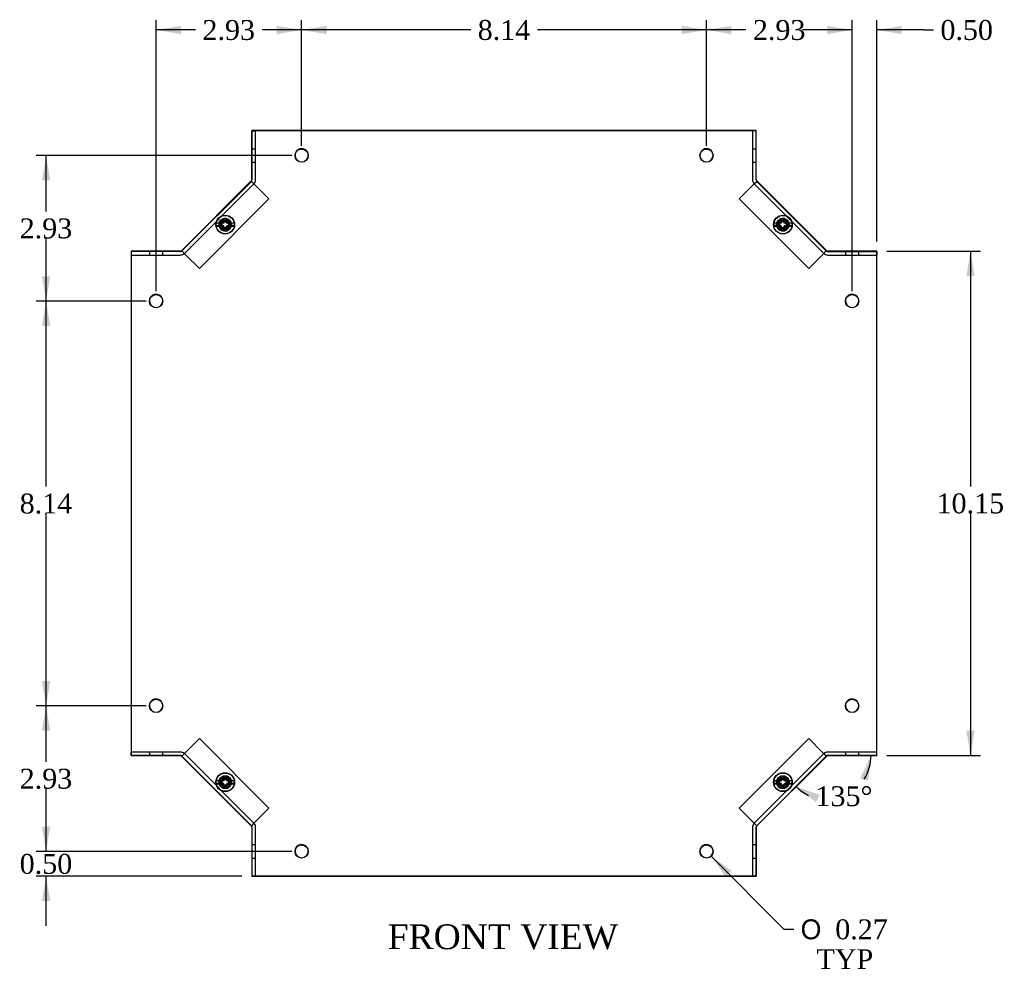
# Model space of a CAD drawing. Header units: inches. Extents: x 0.2 to 89.8, y -0.5 to 59.8.
# Tile 3 of 8: x 23.3 to 43.1, y 19.8 to 39. Entities that reach past the tile are written whole.
import ezdxf
from ezdxf.enums import TextEntityAlignment as Align
from ezdxf.lldxf.tags import DXFTag

# ---------------------------------------------------------------- set-up
doc = ezdxf.new("R2010")
doc.units = ezdxf.units.IN
doc.header["$MEASUREMENT"] = 0
for name, color, linetype in [('COM55579-5', 7, 'Continuous'), ('COM55580-5', 7, 'Continuous'), ('Default', 7, 'Continuous'), ('SCS19491', 7, 'Continuous')]:
    doc.layers.add(name, color=color, linetype=linetype)
doc.styles.add('SEACAD_Solid_Edge_ANSI1_Symbols', font='txt')
doc.styles.add('SEACAD_Times_New_Roman', font='times.ttf')
tags = doc.linetypes.add('HIDDEN2', pattern=[0.1875, 0.125, -0.0625]).pattern_tags.tags
tags[6:7] = [DXFTag(74, 4), DXFTag(75, 0), DXFTag(340, '0'), DXFTag(46, 0.0), DXFTag(50, 0.0), DXFTag(44, 0.0), DXFTag(45, 0.0)]
tags[4:5] = [DXFTag(74, 4), DXFTag(75, 0), DXFTag(340, '0'), DXFTag(46, 0.0), DXFTag(50, 0.0), DXFTag(44, 0.0), DXFTag(45, 0.0)]
doc.dimstyles.new('HAMMOND_(STH_-_66x44)', dxfattribs={"dimtxt": 0.4, "dimasz": 0.5, "dimexe": 0.2, "dimexo": 0.2, "dimgap": 0.1, "dimtad": 0, "dimtih": 1, "dimtoh": 1, "dimzin": 0, "dimdsep": 46, "dimtxsty": 'SEACAD_Times_New_Roman', "dimblk1": '_SE_FILLED', "dimblk2": '_SE_FILLED', "dimsah": 1, "dimcen": 0.2, "dimadec": 0, "dimazin": 0, "dimtfac": 0.8, "dimtofl": 0, "dimtmove": 0, "dimatfit": 3, "dimfxl": 1, "dimtolj": 1, "dimtzin": 0, "dimarcsym": 0})

# ---------------------------------------------------------------- blocks, each defined once
blk = doc.blocks.new('SE')
at = {"layer": 'COM55579-5', "color": 7, "linetype": 'Continuous'}
for p, q in [((38.122, 36.795), (27.978, 36.795)), ((27.978, 36.795), (27.978, 36.789)), ((38.122, 36.789), (27.978, 36.789)), ((27.978, 36.789), (27.978, 35.8)), ((38.122, 36.789), (38.122, 36.795)), ((38.122, 35.8), (38.122, 36.789)), ((27.969, 35.786), (26.559, 34.376)), ((27.969, 35.78), (26.559, 34.37)), ((39.54, 34.376), (38.13, 35.786)), ((39.54, 34.37), (38.13, 35.78)), ((25.55, 34.367), (25.55, 24.223)), ((26.539, 34.367), (25.55, 34.367)), ((25.55, 34.361), (25.55, 24.217)), ((26.539, 34.361), (25.55, 34.361)), ((40.55, 34.367), (39.561, 34.367)), ((40.55, 34.361), (39.561, 34.361)), ((40.55, 34.361), (40.55, 34.367)), ((40.55, 24.217), (40.55, 34.361)), ((25.55, 24.223), (25.55, 24.223)), ((25.55, 24.217), (26.539, 24.217)), ((26.559, 24.209), (27.969, 22.798)), ((38.13, 22.798), (39.54, 24.209)), ((39.561, 24.217), (40.55, 24.217)), ((27.978, 22.781), (27.978, 21.795)), ((27.978, 22.778), (27.978, 21.789)), ((38.122, 21.789), (38.122, 22.778)), ((27.978, 21.795), (27.978, 21.795)), ((27.978, 21.789), (38.122, 21.789))]:
    blk.add_line(p, q, dxfattribs=at)
at = {"layer": 'COM55579-5', "color": 7, "linetype": 'HIDDEN2'}
for p, q in [((38.122, 35.807), (38.122, 36.789)), ((40.55, 24.223), (40.55, 34.289)), ((25.55, 24.223), (26.539, 24.223)), ((26.559, 24.215), (27.969, 22.805)), ((39.532, 24.207), (39.54, 24.215)), ((39.561, 24.223), (40.55, 24.223)), ((27.978, 22.784), (27.978, 22.781)), ((38.122, 21.795), (38.122, 22.784)), ((38.13, 22.805), (38.132, 22.807)), ((27.978, 21.795), (38.122, 21.795))]:
    blk.add_line(p, q, dxfattribs=at)
at = {"layer": 'COM55579-5', "color": 7, "linetype": 'Continuous'}
for centre in [(28.978, 36.289), (37.122, 36.289), (26.05, 33.361), (40.05, 33.361), (26.05, 25.217), (40.05, 25.217), (28.978, 22.289), (37.122, 22.289)]:
    blk.add_circle(centre, 0.133, dxfattribs=at)
at = {"layer": 'COM55579-5', "color": 7, "linetype": 'HIDDEN2'}
for centre in [(27.441, 34.904), (38.658, 34.904), (27.441, 23.687), (38.658, 23.687)]:
    blk.add_circle(centre, 0.125, dxfattribs=at)
for centre, radius, start, end in [((28.978, 36.295), 0.133, 0, 182.5925), ((37.122, 36.295), 0.133, 0, 182.5925), ((37.122, 36.295), 0.133, 359.8511, 0), ((38.151, 35.807), 0.029, 180, 185.5445), ((27.441, 34.898), 0.125, 96.1688, 261.4953), ((27.441, 34.898), 0.125, 0, 87.7974), ((27.441, 34.898), 0.125, 284.1745, 0), ((38.659, 34.898), 0.125, 98.4064, 261.6615), ((38.659, 34.898), 0.125, 0, 90.3122), ((38.659, 34.898), 0.125, 282.7807, 0), ((26.05, 33.367), 0.133, 0, 182.5925), ((40.05, 33.367), 0.133, 0, 182.5925), ((40.05, 33.367), 0.133, 359.8511, 0), ((26.05, 25.223), 0.133, 0, 182.5925), ((40.05, 25.223), 0.133, 0, 182.5925), ((40.05, 25.223), 0.133, 359.8511, 0), ((26.539, 24.194), 0.029, 45, 90), ((39.561, 24.194), 0.029, 90, 135), ((27.441, 23.68), 0.125, 96.1688, 261.4953), ((27.441, 23.68), 0.125, 0, 87.7974), ((38.659, 23.68), 0.125, 98.4064, 261.6615), ((38.659, 23.68), 0.125, 0, 90.3122), ((27.441, 23.68), 0.125, 284.1745, 0), ((38.659, 23.68), 0.125, 282.7807, 0), ((27.949, 22.784), 0.029, 0, 45), ((38.151, 22.784), 0.029, 135, 180), ((28.978, 22.295), 0.133, 0, 182.5925), ((37.122, 22.295), 0.133, 0, 182.5925), ((37.122, 22.295), 0.133, 359.8511, 0)]:
    blk.add_arc(centre, radius, start, end, dxfattribs=at)
at = {"layer": 'COM55579-5', "color": 7, "linetype": 'Continuous'}
for centre, radius, start, end in [((28.978, 36.295), 0.133, 182.5925, 0), ((37.122, 36.295), 0.133, 182.5925, 359.8511), ((27.949, 35.807), 0.029, 315, 0), ((27.949, 35.8), 0.029, 315, 0), ((38.151, 35.807), 0.029, 185.5445, 225), ((38.151, 35.8), 0.029, 180, 225), ((26.539, 34.396), 0.029, 270, 315), ((26.539, 34.39), 0.029, 270, 315), ((39.561, 34.396), 0.029, 225, 270), ((39.561, 34.39), 0.029, 225, 270), ((26.05, 33.367), 0.133, 182.5925, 0), ((40.05, 33.367), 0.133, 182.5925, 359.8511), ((26.05, 25.223), 0.133, 182.5925, 0), ((40.05, 25.223), 0.133, 182.5925, 359.8511), ((26.539, 24.188), 0.029, 45, 90), ((39.561, 24.188), 0.029, 90, 135), ((27.949, 22.778), 0.029, 0, 45), ((38.151, 22.778), 0.029, 135, 180), ((28.978, 22.295), 0.133, 182.5925, 0), ((37.122, 22.295), 0.133, 182.5925, 359.8511)]:
    blk.add_arc(centre, radius, start, end, dxfattribs=at)
at = {"layer": 'COM55580-5', "color": 7, "linetype": 'Continuous'}
for p, q in [((27.978, 36.789), (27.978, 36.789)), ((27.978, 35.797), (27.978, 36.789)), ((39.558, 34.361), (40.55, 34.361)), ((40.55, 34.361), (40.55, 34.361)), ((25.55, 24.217), (25.55, 24.217)), ((26.541, 24.217), (25.55, 24.217)), ((38.122, 22.781), (38.122, 21.789)), ((38.122, 21.789), (38.122, 21.789))]:
    blk.add_line(p, q, dxfattribs=at)
at = {"layer": 'COM55580-5', "color": 7, "linetype": 'HIDDEN2'}
for p, q in [((27.978, 36.789), (28.05, 36.789)), ((28.05, 35.796), (28.05, 36.789)), ((38.05, 36.789), (38.05, 35.797)), ((28.05, 36.422), (27.978, 36.422)), ((38.122, 36.422), (38.05, 36.422)), ((27.978, 36.156), (28.05, 36.156)), ((38.05, 36.156), (38.122, 36.156)), ((26.568, 34.372), (27.967, 35.771)), ((26.619, 34.321), (28.018, 35.72)), ((27.967, 35.771), (27.967, 35.771)), ((28.018, 35.72), (27.967, 35.771)), ((27.967, 35.771), (28.043, 35.695)), ((27.978, 35.796), (27.978, 35.797)), ((28.018, 35.72), (28.018, 35.72)), ((28.321, 35.417), (28.043, 35.695)), ((38.056, 35.695), (37.779, 35.417)), ((38.056, 35.695), (38.132, 35.771)), ((38.081, 35.72), (38.132, 35.771)), ((38.081, 35.72), (38.081, 35.72)), ((38.081, 35.72), (39.481, 34.321)), ((38.122, 35.8), (38.122, 35.797)), ((38.132, 35.771), (38.132, 35.771)), ((38.132, 35.771), (39.532, 34.372)), ((26.921, 34.018), (28.321, 35.417)), ((37.779, 35.417), (39.178, 34.018)), ((25.55, 34.289), (26.542, 34.289)), ((25.917, 34.361), (25.917, 34.289)), ((26.183, 34.289), (26.183, 34.361)), ((26.539, 34.361), (26.542, 34.361)), ((26.619, 34.321), (26.568, 34.372)), ((26.568, 34.372), (26.568, 34.372)), ((26.644, 34.295), (26.568, 34.372)), ((26.619, 34.321), (26.619, 34.321)), ((26.644, 34.295), (26.921, 34.018)), ((39.178, 34.018), (39.455, 34.295)), ((39.532, 34.372), (39.455, 34.295)), ((39.481, 34.321), (39.532, 34.372)), ((39.481, 34.321), (39.481, 34.321)), ((39.532, 34.372), (39.532, 34.372)), ((39.557, 34.361), (39.558, 34.361)), ((39.557, 34.289), (40.55, 34.289)), ((39.917, 34.361), (39.917, 34.289)), ((40.183, 34.289), (40.183, 34.361)), ((40.55, 34.361), (40.55, 34.289)), ((26.921, 24.56), (26.644, 24.283)), ((28.321, 23.161), (26.921, 24.56)), ((39.178, 24.56), (37.779, 23.161)), ((39.455, 24.283), (39.178, 24.56)), ((25.55, 24.217), (25.55, 24.289)), ((26.542, 24.289), (25.55, 24.289)), ((25.917, 24.289), (25.917, 24.217)), ((26.183, 24.217), (26.183, 24.289)), ((26.542, 24.217), (26.541, 24.217)), ((26.568, 24.206), (26.644, 24.283)), ((26.619, 24.257), (26.568, 24.206)), ((26.568, 24.206), (26.568, 24.206)), ((27.967, 22.807), (26.568, 24.206)), ((26.619, 24.257), (26.619, 24.257)), ((28.018, 22.858), (26.619, 24.257)), ((39.481, 24.257), (38.082, 22.858)), ((39.532, 24.206), (38.133, 22.807)), ((39.455, 24.283), (39.532, 24.206)), ((39.481, 24.257), (39.532, 24.207)), ((39.481, 24.257), (39.481, 24.257)), ((39.532, 24.206), (39.532, 24.207)), ((40.55, 24.289), (39.557, 24.289)), ((39.561, 24.217), (39.557, 24.217)), ((39.917, 24.289), (39.917, 24.217)), ((40.183, 24.217), (40.183, 24.289)), ((28.044, 22.883), (28.321, 23.161)), ((37.779, 23.161), (38.056, 22.884)), ((28.044, 22.883), (27.967, 22.807)), ((28.018, 22.858), (27.967, 22.807)), ((27.967, 22.807), (27.967, 22.807)), ((27.978, 22.778), (27.978, 22.782)), ((28.018, 22.858), (28.018, 22.858)), ((28.05, 21.789), (28.05, 22.782)), ((38.05, 22.782), (38.05, 21.789)), ((38.133, 22.807), (38.056, 22.884)), ((38.082, 22.858), (38.082, 22.858)), ((38.082, 22.858), (38.132, 22.807)), ((38.122, 22.782), (38.122, 22.781)), ((38.132, 22.807), (38.133, 22.807)), ((28.05, 22.422), (27.978, 22.422)), ((38.122, 22.422), (38.05, 22.422)), ((27.978, 22.156), (28.05, 22.156)), ((38.05, 22.156), (38.122, 22.156)), ((38.122, 21.789), (38.05, 21.789))]:
    blk.add_line(p, q, dxfattribs=at)
for centre in [(27.444, 34.895), (38.655, 34.895), (27.444, 23.683), (38.655, 23.684)]:
    blk.add_circle(centre, 0.085, dxfattribs=at)
for centre, radius, start, end in [((27.942, 35.796), 0.036, 315, 0), ((27.942, 35.796), 0.108, 315, 0), ((38.158, 35.797), 0.108, 180, 225), ((38.158, 35.797), 0.036, 180, 225), ((26.542, 34.397), 0.036, 270, 315), ((26.542, 34.397), 0.108, 270, 315), ((39.557, 34.397), 0.108, 225, 270), ((39.557, 34.397), 0.036, 225, 270), ((26.542, 24.181), 0.108, 45, 90), ((26.542, 24.181), 0.036, 45, 90), ((39.557, 24.181), 0.108, 90, 135), ((39.557, 24.181), 0.036, 90, 135), ((27.942, 22.782), 0.036, 0, 45), ((27.942, 22.782), 0.108, 0, 45), ((38.158, 22.782), 0.108, 135, 180), ((38.158, 22.782), 0.036, 135, 180)]:
    blk.add_arc(centre, radius, start, end, dxfattribs=at)
at = {"layer": 'SCS19491', "color": 7, "linetype": 'HIDDEN2'}
for p, q in [((27.257, 34.934), (27.417, 34.934)), ((27.414, 34.874), (27.257, 34.874)), ((27.411, 34.785), (27.414, 34.874)), ((27.417, 34.934), (27.421, 35.028)), ((27.421, 35.028), (27.48, 35.026)), ((27.474, 34.874), (27.471, 34.782)), ((27.625, 34.874), (27.474, 34.874)), ((27.48, 35.026), (27.477, 34.934)), ((27.477, 34.934), (27.625, 34.934)), ((38.475, 34.934), (38.625, 34.934)), ((38.622, 34.874), (38.475, 34.874)), ((38.619, 34.782), (38.622, 34.874)), ((38.625, 34.934), (38.628, 35.026)), ((38.628, 35.026), (38.688, 35.024)), ((38.683, 34.874), (38.679, 34.78)), ((38.842, 34.874), (38.683, 34.874)), ((38.688, 35.024), (38.685, 34.934)), ((38.685, 34.934), (38.842, 34.934)), ((27.471, 34.782), (27.411, 34.785)), ((38.679, 34.78), (38.619, 34.782)), ((27.417, 23.717), (27.421, 23.811)), ((27.421, 23.811), (27.48, 23.808)), ((27.48, 23.808), (27.477, 23.717)), ((38.634, 23.717), (38.638, 23.811)), ((38.638, 23.811), (38.698, 23.808)), ((38.698, 23.808), (38.694, 23.717)), ((27.257, 23.717), (27.417, 23.717)), ((27.414, 23.657), (27.257, 23.657)), ((27.411, 23.567), (27.414, 23.657)), ((27.474, 23.657), (27.471, 23.565)), ((27.625, 23.657), (27.474, 23.657)), ((27.477, 23.717), (27.625, 23.717)), ((38.475, 23.717), (38.634, 23.717)), ((38.632, 23.657), (38.475, 23.657)), ((38.628, 23.567), (38.632, 23.657)), ((38.692, 23.657), (38.688, 23.565)), ((38.842, 23.657), (38.692, 23.657)), ((38.694, 23.717), (38.842, 23.717)), ((27.471, 23.565), (27.411, 23.567)), ((38.688, 23.565), (38.628, 23.567))]:
    blk.add_line(p, q, dxfattribs=at)
at = {"layer": 'SCS19491', "color": 7, "linetype": 'Continuous'}
for p, q in [((27.348, 34.928), (27.257, 34.928)), ((27.257, 34.868), (27.348, 34.868)), ((27.405, 34.928), (27.348, 34.928)), ((27.348, 34.868), (27.407, 34.868)), ((27.461, 35.022), (27.401, 35.02)), ((27.401, 35.02), (27.403, 34.987)), ((27.403, 34.987), (27.405, 34.928)), ((27.407, 34.868), (27.41, 34.805)), ((27.463, 34.993), (27.461, 35.022)), ((27.465, 34.928), (27.463, 34.993)), ((27.534, 34.928), (27.465, 34.928)), ((27.467, 34.868), (27.534, 34.868)), ((27.47, 34.805), (27.467, 34.868)), ((27.625, 34.928), (27.534, 34.928)), ((27.534, 34.868), (27.625, 34.868)), ((38.566, 34.928), (38.475, 34.928)), ((38.475, 34.868), (38.566, 34.868)), ((38.623, 34.928), (38.566, 34.928)), ((38.566, 34.868), (38.625, 34.868)), ((38.679, 35.022), (38.619, 35.02)), ((38.619, 35.02), (38.62, 34.987)), ((38.62, 34.987), (38.623, 34.928)), ((38.625, 34.868), (38.627, 34.805)), ((38.68, 34.993), (38.679, 35.022)), ((38.683, 34.928), (38.68, 34.993)), ((38.751, 34.928), (38.683, 34.928)), ((38.685, 34.868), (38.751, 34.868)), ((38.688, 34.805), (38.685, 34.868)), ((38.842, 34.928), (38.751, 34.928)), ((38.751, 34.868), (38.842, 34.868)), ((27.41, 34.805), (27.411, 34.776)), ((27.411, 34.776), (27.471, 34.778)), ((27.471, 34.778), (27.47, 34.805)), ((38.627, 34.805), (38.629, 34.776)), ((38.629, 34.776), (38.689, 34.778)), ((38.689, 34.778), (38.688, 34.805)), ((27.461, 23.804), (27.401, 23.802)), ((27.401, 23.802), (27.403, 23.77)), ((27.403, 23.77), (27.405, 23.71)), ((27.463, 23.775), (27.461, 23.804)), ((27.465, 23.71), (27.463, 23.775)), ((38.679, 23.804), (38.619, 23.802)), ((38.619, 23.802), (38.62, 23.77)), ((38.62, 23.77), (38.623, 23.71)), ((38.68, 23.775), (38.679, 23.804)), ((38.683, 23.71), (38.68, 23.775)), ((27.348, 23.71), (27.257, 23.71)), ((27.257, 23.65), (27.348, 23.65)), ((27.405, 23.71), (27.348, 23.71)), ((27.348, 23.65), (27.407, 23.65)), ((27.407, 23.65), (27.41, 23.588)), ((27.41, 23.588), (27.411, 23.559)), ((27.534, 23.71), (27.465, 23.71)), ((27.467, 23.65), (27.534, 23.65)), ((27.47, 23.587), (27.467, 23.65)), ((27.471, 23.561), (27.47, 23.587)), ((27.625, 23.71), (27.534, 23.71)), ((27.534, 23.65), (27.625, 23.65)), ((38.566, 23.71), (38.475, 23.71)), ((38.475, 23.65), (38.566, 23.65)), ((38.623, 23.71), (38.566, 23.71)), ((38.566, 23.65), (38.625, 23.65)), ((38.625, 23.65), (38.627, 23.588)), ((38.627, 23.588), (38.629, 23.559)), ((38.751, 23.71), (38.683, 23.71)), ((38.685, 23.65), (38.751, 23.65)), ((38.688, 23.587), (38.685, 23.65)), ((38.689, 23.561), (38.688, 23.587)), ((38.842, 23.71), (38.751, 23.71)), ((38.751, 23.65), (38.842, 23.65)), ((27.411, 23.559), (27.471, 23.561)), ((38.629, 23.559), (38.689, 23.561))]:
    blk.add_line(p, q, dxfattribs=at)
at = {"layer": 'SCS19491', "color": 7, "linetype": 'HIDDEN2'}
for centre, radius in [((27.441, 34.904), 0.187), ((38.658, 34.904), 0.187), ((27.441, 34.904), 0.095), ((27.441, 34.898), 0.095), ((27.441, 34.904), 0.065), ((27.441, 34.898), 0.065), ((38.658, 34.904), 0.095), ((38.659, 34.898), 0.095), ((38.658, 34.904), 0.065), ((38.659, 34.898), 0.065), ((27.441, 23.687), 0.187), ((27.441, 23.687), 0.095), ((27.441, 23.68), 0.095), ((38.658, 23.687), 0.187), ((38.658, 23.687), 0.095), ((38.659, 23.68), 0.095), ((27.441, 23.687), 0.065), ((27.441, 23.68), 0.065), ((38.658, 23.687), 0.065), ((38.659, 23.68), 0.065)]:
    blk.add_circle(centre, radius, dxfattribs=at)
at = {"layer": 'SCS19491', "color": 7, "linetype": 'Continuous'}
for centre in [(27.441, 34.898), (38.659, 34.898), (27.441, 23.68), (38.659, 23.68)]:
    blk.add_circle(centre, 0.187, dxfattribs=at)
at = {"layer": 'SCS19491', "color": 7, "linetype": 'HIDDEN2'}
for centre, start, end in [((27.441, 34.904), 170.7303, 189.2697), ((27.441, 34.904), 350.7303, 9.2697), ((38.658, 34.904), 170.7303, 189.2697), ((38.658, 34.904), 350.7303, 9.2697), ((27.441, 23.687), 170.7303, 189.2697), ((27.441, 23.687), 350.7303, 9.2697), ((38.658, 23.687), 170.7303, 189.2697), ((38.658, 23.687), 350.7303, 9.2697)]:
    blk.add_arc(centre, 0.186, start, end, dxfattribs=at)
at = {"layer": 'SCS19491', "color": 7, "linetype": 'Continuous'}
for centre, start, end in [((27.441, 34.898), 170.7303, 189.2697), ((27.441, 34.898), 350.7303, 9.2697), ((38.659, 34.898), 170.7303, 189.2697), ((38.659, 34.898), 350.7303, 9.2697), ((27.441, 23.68), 170.7303, 189.2697), ((27.441, 23.68), 350.7303, 9.2697), ((38.659, 23.68), 170.7303, 189.2697), ((38.659, 23.68), 350.7303, 9.2697)]:
    blk.add_arc(centre, 0.186, start, end, dxfattribs=at)
blk = doc.blocks.new('DMBLK7394')
at = {"layer": 'Default', "linetype": 'Continuous', "transparency": 16777216}
for points in [[(23.754, 22.789), (23.837, 22.289), (23.921, 22.789)], [(23.754, 21.289), (23.921, 21.289), (23.837, 21.789)]]:
    blk.add_hatch(color=7, dxfattribs=at).paths.add_polyline_path(points)
at = {"layer": 'Default', "color": 7, "linetype": 'Continuous', "transparency": 16777216}
for p, q in [((23.837, 22.289), (23.837, 23.289)), ((28.778, 22.289), (23.637, 22.289)), ((27.778, 21.789), (23.637, 21.789)), ((23.837, 20.789), (23.837, 21.789))]:
    blk.add_line(p, q, dxfattribs=at)
at = {"layer": 'Default', "color": 7, "linetype": 'Continuous', "transparency": 16777216, "style": 'SEACAD_Times_New_Roman'}
blk.add_text('0.50', height=0.4, dxfattribs=at).set_placement((23.306, 22.239), align=Align.TOP_LEFT)
blk = doc.blocks.new('_SE_FILLED')
at = {"color": 0}
blk.add_line((0, 0), (-1, 0), dxfattribs=at)
blk.add_solid([(0, 0), (-1, -0.1665), (-1, 0.1665), (0, 0)], dxfattribs=at)
blk = doc.blocks.new('DMBLK7395')
at = {"layer": 'Default', "linetype": 'Continuous', "transparency": 16777216}
for points in [[(23.754, 24.717), (23.921, 24.717), (23.837, 25.217)], [(23.754, 22.789), (23.837, 22.289), (23.921, 22.789)]]:
    blk.add_hatch(color=7, dxfattribs=at).paths.add_polyline_path(points)
at = {"layer": 'Default', "color": 7, "linetype": 'Continuous', "transparency": 16777216}
for p, q in [((25.85, 25.217), (23.637, 25.217)), ((23.837, 24.093), (23.837, 25.217)), ((23.837, 22.289), (23.837, 23.553)), ((28.778, 22.289), (23.637, 22.289))]:
    blk.add_line(p, q, dxfattribs=at)
at = {"layer": 'Default', "color": 7, "linetype": 'Continuous', "transparency": 16777216, "style": 'SEACAD_Times_New_Roman'}
blk.add_text('2.93', height=0.4, dxfattribs=at).set_placement((23.306, 23.953), align=Align.TOP_LEFT)
blk = doc.blocks.new('DMBLK7396')
at = {"layer": 'Default', "linetype": 'Continuous', "transparency": 16777216}
for points in [[(23.754, 32.861), (23.921, 32.861), (23.837, 33.361)], [(23.754, 25.717), (23.837, 25.217), (23.921, 25.717)]]:
    blk.add_hatch(color=7, dxfattribs=at).paths.add_polyline_path(points)
at = {"layer": 'Default', "color": 7, "linetype": 'Continuous', "transparency": 16777216}
for p, q in [((25.85, 33.361), (23.637, 33.361)), ((23.837, 29.629), (23.837, 33.361)), ((23.837, 25.217), (23.837, 29.089)), ((25.85, 25.217), (23.637, 25.217))]:
    blk.add_line(p, q, dxfattribs=at)
at = {"layer": 'Default', "color": 7, "linetype": 'Continuous', "transparency": 16777216, "style": 'SEACAD_Times_New_Roman'}
blk.add_text('8.14', height=0.4, dxfattribs=at).set_placement((23.306, 29.489), align=Align.TOP_LEFT)
blk = doc.blocks.new('DMBLK7397')
at = {"layer": 'Default', "linetype": 'Continuous', "transparency": 16777216}
for points in [[(23.754, 35.789), (23.921, 35.789), (23.837, 36.289)], [(23.754, 33.861), (23.837, 33.361), (23.921, 33.861)]]:
    blk.add_hatch(color=7, dxfattribs=at).paths.add_polyline_path(points)
at = {"layer": 'Default', "color": 7, "linetype": 'Continuous', "transparency": 16777216}
for p, q in [((28.778, 36.289), (23.637, 36.289)), ((23.837, 35.165), (23.837, 36.289)), ((23.837, 33.361), (23.837, 34.625)), ((25.85, 33.361), (23.637, 33.361))]:
    blk.add_line(p, q, dxfattribs=at)
at = {"layer": 'Default', "color": 7, "linetype": 'Continuous', "transparency": 16777216, "style": 'SEACAD_Times_New_Roman'}
blk.add_text('2.93', height=0.4, dxfattribs=at).set_placement((23.306, 35.025), align=Align.TOP_LEFT)
blk = doc.blocks.new('DMBLK7398')
at = {"layer": 'Default', "linetype": 'Continuous', "transparency": 16777216}
for points in [[(39.55, 38.9), (39.55, 38.734), (40.05, 38.817)], [(41.05, 38.9), (40.55, 38.817), (41.05, 38.734)]]:
    blk.add_hatch(color=7, dxfattribs=at).paths.add_polyline_path(points)
at = {"layer": 'Default', "color": 7, "linetype": 'Continuous', "transparency": 16777216}
for p, q in [((40.05, 33.561), (40.05, 39.017)), ((40.55, 34.561), (40.55, 39.017)), ((40.05, 38.817), (39.05, 38.817)), ((41.487, 38.817), (40.55, 38.817)), ((41.487, 38.817), (41.687, 38.817))]:
    blk.add_line(p, q, dxfattribs=at)
at = {"layer": 'Default', "color": 7, "linetype": 'Continuous', "transparency": 16777216, "style": 'SEACAD_Times_New_Roman'}
blk.add_text('0.50', height=0.4, dxfattribs=at).set_placement((41.827, 39.017), align=Align.TOP_LEFT)
blk = doc.blocks.new('DMBLK7399')
at = {"layer": 'Default', "linetype": 'Continuous', "transparency": 16777216}
for points in [[(37.622, 38.9), (37.122, 38.817), (37.622, 38.734)], [(39.55, 38.9), (39.55, 38.734), (40.05, 38.817)]]:
    blk.add_hatch(color=7, dxfattribs=at).paths.add_polyline_path(points)
at = {"layer": 'Default', "color": 7, "linetype": 'Continuous', "transparency": 16777216}
for p, q in [((37.122, 36.489), (37.122, 39.017)), ((40.05, 33.561), (40.05, 39.017)), ((37.915, 38.817), (37.122, 38.817)), ((40.05, 38.817), (39.257, 38.817))]:
    blk.add_line(p, q, dxfattribs=at)
at = {"layer": 'Default', "color": 7, "linetype": 'Continuous', "transparency": 16777216, "style": 'SEACAD_Times_New_Roman'}
blk.add_text('2.93', height=0.4, dxfattribs=at).set_placement((38.055, 39.017), align=Align.TOP_LEFT)
blk = doc.blocks.new('DMBLK7400')
at = {"layer": 'Default', "linetype": 'Continuous', "transparency": 16777216}
for points in [[(29.478, 38.9), (28.978, 38.817), (29.478, 38.734)], [(36.622, 38.9), (36.622, 38.734), (37.122, 38.817)]]:
    blk.add_hatch(color=7, dxfattribs=at).paths.add_polyline_path(points)
at = {"layer": 'Default', "color": 7, "linetype": 'Continuous', "transparency": 16777216}
for p, q in [((28.978, 36.489), (28.978, 39.017)), ((37.122, 36.489), (37.122, 39.017)), ((32.379, 38.817), (28.978, 38.817)), ((37.122, 38.817), (33.721, 38.817))]:
    blk.add_line(p, q, dxfattribs=at)
at = {"layer": 'Default', "color": 7, "linetype": 'Continuous', "transparency": 16777216, "style": 'SEACAD_Times_New_Roman'}
blk.add_text('8.14', height=0.4, dxfattribs=at).set_placement((32.519, 39.017), align=Align.TOP_LEFT)
blk = doc.blocks.new('DMBLK7401')
at = {"layer": 'Default', "linetype": 'Continuous', "transparency": 16777216}
for points in [[(26.55, 38.9), (26.05, 38.817), (26.55, 38.734)], [(28.478, 38.9), (28.478, 38.734), (28.978, 38.817)]]:
    blk.add_hatch(color=7, dxfattribs=at).paths.add_polyline_path(points)
at = {"layer": 'Default', "color": 7, "linetype": 'Continuous', "transparency": 16777216}
for p, q in [((26.05, 33.561), (26.05, 39.017)), ((28.978, 36.489), (28.978, 39.017)), ((26.843, 38.817), (26.05, 38.817)), ((28.978, 38.817), (28.185, 38.817))]:
    blk.add_line(p, q, dxfattribs=at)
at = {"layer": 'Default', "color": 7, "linetype": 'Continuous', "transparency": 16777216, "style": 'SEACAD_Times_New_Roman'}
blk.add_text('2.93', height=0.4, dxfattribs=at).set_placement((26.983, 39.017), align=Align.TOP_LEFT)
blk = doc.blocks.new('DMBLK7402')
at = {"layer": 'Default', "linetype": 'Continuous', "transparency": 16777216}
for points in [[(42.515, 33.867), (42.432, 34.367), (42.348, 33.867)], [(42.515, 24.717), (42.348, 24.717), (42.432, 24.217)]]:
    blk.add_hatch(color=7, dxfattribs=at).paths.add_polyline_path(points)
at = {"layer": 'Default', "color": 7, "linetype": 'Continuous', "transparency": 16777216}
for p, q in [((40.75, 34.367), (42.632, 34.367)), ((42.432, 34.367), (42.432, 29.632)), ((42.432, 29.092), (42.432, 24.217)), ((40.75, 24.217), (42.632, 24.217))]:
    blk.add_line(p, q, dxfattribs=at)
at = {"layer": 'Default', "color": 7, "linetype": 'Continuous', "transparency": 16777216, "style": 'SEACAD_Times_New_Roman'}
blk.add_text('10.15', height=0.4, dxfattribs=at).set_placement((41.749, 29.492), align=Align.TOP_LEFT)
blk = doc.blocks.new('DMBLK7412')
at = {"layer": 'Default', "linetype": 'Continuous', "transparency": 16777216}
blk.add_hatch(color=7, dxfattribs=at).paths.add_polyline_path([(37.627, 21.898), (37.215, 22.195), (37.508, 21.781)])
at = {"layer": 'Default', "color": 7, "linetype": 'Continuous', "transparency": 16777216}
for p, q in [((37.215, 22.195), (38.676, 20.722)), ((38.676, 20.722), (38.876, 20.722))]:
    blk.add_line(p, q, dxfattribs=at)
for s, style, p in [('O', 'SEACAD_Solid_Edge_ANSI1_Symbols', (39.016, 20.922)), ('0.27', 'SEACAD_Times_New_Roman', (39.712, 20.922)), ('TYP', 'SEACAD_Times_New_Roman', (39.335, 20.322))]:
    blk.add_text(s, height=0.4, dxfattribs=dict(at, style=style)).set_placement(p, align=Align.TOP_LEFT)
blk = doc.blocks.new('DMBLK7414')
at = {"layer": 'Default', "linetype": 'Continuous', "transparency": 16777216}
for points in [[(40.372, 23.714), (40.432, 24.217), (40.212, 23.76)], [(39.403, 23.425), (38.924, 23.593), (39.322, 23.279)]]:
    blk.add_hatch(color=7, dxfattribs=at).paths.add_polyline_path(points)
at = {"layer": 'Default', "color": 7, "linetype": 'Continuous', "transparency": 16777216}
for start, end in [(327.3893, 360), (225, 244.8428)]:
    blk.add_arc((39.549, 24.217), 0.883, start, end, dxfattribs=at)
at = {"layer": 'Default', "color": 7, "linetype": 'Continuous', "transparency": 16777216, "style": 'SEACAD_Times_New_Roman'}
blk.add_text('135°', height=0.4, dxfattribs=at).set_placement((39.313, 23.601), align=Align.TOP_LEFT)

msp = doc.modelspace()

# ---------------------------------------------------------------- block references
at = {"layer": 'Default'}
msp.add_blockref('SE', (0, 0), dxfattribs=at)

# ---------------------------------------------------------------- texts
at = {"layer": 'Default', "color": 7, "linetype": 'Continuous', "style": 'SEACAD_Times_New_Roman'}
msp.add_text('FRONT VIEW', height=0.5, dxfattribs=at).set_placement((30.709, 20.823), align=Align.TOP_LEFT)

# ---------------------------------------------------------------- dimensions: what is measured, and where the dimension line sits
at = {"layer": 'Default', "color": 7, "linetype": 'Continuous'}
for base, p1, p2, picture, middle in [((26.05, 38.817), (28.978, 36.289), (26.05, 33.361), 'DMBLK7401', (27.514, 38.817)), ((28.978, 38.817), (37.122, 36.289), (28.978, 36.289), 'DMBLK7400', (33.05, 38.817)), ((37.122, 38.817), (40.05, 33.361), (37.122, 36.289), 'DMBLK7399', (38.586, 38.817))]:
    dim = msp.add_linear_dim(base=base, p1=p1, p2=p2, text='\\A1;<>', dimstyle='HAMMOND_(STH_-_66x44)', dxfattribs=at)
    dim.commit()
    dim.dimension.update_dxf_attribs({"geometry": picture, "text_midpoint": middle, "dimtype": 160})
dim = msp.add_linear_dim(base=(40.05, 38.817), p1=(40.55, 34.361), p2=(40.05, 33.361), text='\\A1;<>', dimstyle='HAMMOND_(STH_-_66x44)', override={"dimtmove": 1}, dxfattribs=at)
dim.commit()
dim.dimension.update_dxf_attribs({"geometry": 'DMBLK7398', "text_midpoint": (41.687, 38.817), "dimtype": 160})
for base, p1, p2, angle, picture, middle, dimtype in [((23.837, 36.289), (26.05, 33.361), (28.978, 36.289), 90, 'DMBLK7397', (23.837, 34.825), 160), ((42.432, 34.367), (40.55, 34.367), (40.55, 24.217), 270.0008, 'DMBLK7402', (42.432, 29.292), 161), ((23.837, 25.217), (26.05, 25.217), (26.05, 33.361), 90, 'DMBLK7396', (23.837, 29.289), 161), ((23.837, 25.217), (28.978, 22.289), (26.05, 25.217), 90, 'DMBLK7395', (23.837, 23.753), 160), ((23.837, 22.289), (27.978, 21.789), (28.978, 22.289), 90, 'DMBLK7394', (23.837, 22.039), 160)]:
    dim = msp.add_linear_dim(base=base, p1=p1, p2=p2, angle=angle, text='\\A1;<>', dimstyle='HAMMOND_(STH_-_66x44)', dxfattribs=at)
    dim.commit()
    dim.dimension.update_dxf_attribs({"geometry": picture, "text_midpoint": middle, "dimtype": dimtype})
dim = msp.add_angular_dim_2l(base=(39.887, 23.401), line1=((39.549, 24.217), (40.55, 24.217)), line2=((39.549, 24.217), (38.13, 22.798)), text='\\A1;<>', dimstyle='HAMMOND_(STH_-_66x44)', dxfattribs=at)
dim.commit()
dim.dimension.update_dxf_attribs({"geometry": 'DMBLK7414', "text_midpoint": (39.887, 23.401), "dimtype": 162})
dim = msp.add_diameter_dim_2p(p1=(37.028, 22.384), p2=(37.215, 22.195), text='\\A1;<>\\PTYP', dimstyle='HAMMOND_(STH_-_66x44)', dxfattribs=at)
dim.commit()
dim.dimension.update_dxf_attribs({"geometry": 'DMBLK7412', "text_midpoint": (38.876, 20.722), "dimtype": 163})

doc.saveas('drawing.dxf')
